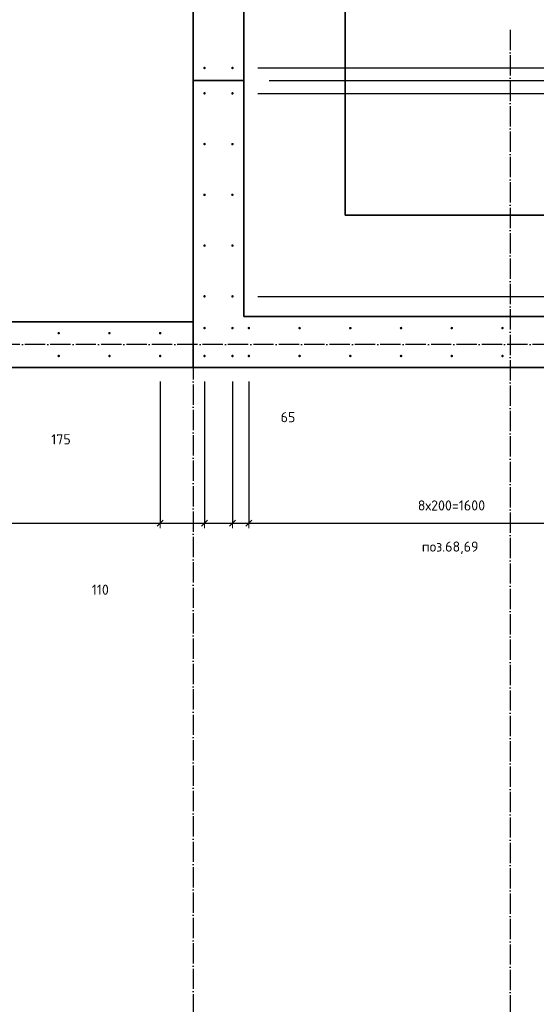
# Model space of a CAD drawing. Header units: millimetres. Extents: x -1001 to 124100, y -72947 to 40304.
# Tile 100 of 104: x 93216 to 95254, y -33060 to -29180. Entities that reach past the tile are written whole.
import ezdxf

# ---------------------------------------------------------------- set-up
doc = ezdxf.new("R2010")
doc.units = ezdxf.units.MM
doc.header["$PDMODE"] = 65
for name, pattern in [('______11', [100, 80, -10, 0, -10]), ('______5', [220, 160, -20, 20, -20]), ('________', [0])]:
    doc.linetypes.add(name, pattern=pattern)
for name, color, linetype, lineweight in [('Standard', 7, 'Continuous', 25), ('Арм.стержн. Выпуски', 180, 'Continuous', 35), ('Размерная линия_ общее', 7, 'Continuous', 13), ('Размерная линия_ общее_1', 7, 'Continuous', 13)]:
    doc.layers.add(name, color=color, linetype=linetype, lineweight=lineweight)
doc.layers.add('Осевая линия_ общее', color=7, linetype='______5', lineweight=13, true_color=0xa0a0a0)
doc.styles.add('ISOCPEUR', font='ISOCPEUR')
doc.dimstyles.new('DIMSTYLE_11', dxfattribs={"dimtxt": 40, "dimasz": 40, "dimexe": 0, "dimexo": 0, "dimgap": 20, "dimtad": 2, "dimdec": 0, "dimrnd": 5, "dimzin": 12, "dimdsep": 46, "dimtxsty": 'ISOCPEUR', "dimblk1": 'ALL_ML_STRICH', "dimblk2": 'ALL_ML_STRICH', "dimsah": 1, "dimcen": 0, "dimclrd": 7, "dimclre": 256, "dimclrt": 7, "dimadec": 0, "dimazin": 0, "dimtfac": 1, "dimtdec": 0, "dimtix": 1, "dimtmove": 2, "dimatfit": 3, "dimfxl": 0, "dimtvp": 1.2, "dimtzin": 0, "dimlwd": 0, "dimlwe": -3, "dimarcsym": 0})
doc.dimstyles.new('DIMSTYLE_16', dxfattribs={"dimtxt": 40, "dimasz": 40, "dimexe": 0, "dimexo": 0, "dimgap": 20, "dimtad": 0, "dimdec": 0, "dimrnd": 5, "dimzin": 12, "dimdsep": 46, "dimtxsty": 'ISOCPEUR', "dimblk1": 'ALL_ML_STRICH', "dimblk2": 'ALL_ML_STRICH', "dimsah": 1, "dimcen": 0, "dimclrd": 7, "dimclre": 256, "dimclrt": 7, "dimadec": 0, "dimazin": 0, "dimtfac": 1, "dimtdec": 0, "dimtix": 1, "dimtmove": 2, "dimatfit": 3, "dimfxl": 0, "dimtzin": 0, "dimlwd": 0, "dimlwe": -3, "dimarcsym": 0})
doc.dimstyles.new('DIMSTYLE_18', dxfattribs={"dimtxt": 40, "dimasz": 40, "dimexe": 0, "dimexo": 0, "dimgap": 20, "dimtad": 0, "dimdec": 0, "dimrnd": 5, "dimzin": 12, "dimdsep": 46, "dimtxsty": 'ISOCPEUR', "dimblk1": 'ALL_ML_STRICH', "dimblk2": 'ALL_ML_STRICH', "dimsah": 1, "dimcen": 0, "dimclrd": 7, "dimclre": 256, "dimclrt": 7, "dimadec": 0, "dimazin": 0, "dimtfac": 1, "dimtdec": 0, "dimtix": 1, "dimtmove": 2, "dimatfit": 3, "dimfxl": 0, "dimtvp": 1.2, "dimtzin": 0, "dimlwd": 0, "dimlwe": -3, "dimarcsym": 0})
doc.dimstyles.new('DIMSTYLE_9', dxfattribs={"dimtxt": 40, "dimasz": 40, "dimexe": 0, "dimexo": 0, "dimgap": 20, "dimtad": 2, "dimdec": 0, "dimrnd": 5, "dimzin": 12, "dimdsep": 46, "dimtxsty": 'ISOCPEUR', "dimblk1": 'ALL_ML_STRICH', "dimblk2": 'ALL_ML_STRICH', "dimsah": 1, "dimcen": 0, "dimclrd": 7, "dimclre": 256, "dimclrt": 7, "dimadec": 0, "dimazin": 0, "dimtfac": 1, "dimtdec": 0, "dimtix": 1, "dimtmove": 2, "dimatfit": 3, "dimfxl": 0, "dimtzin": 0, "dimlwd": 0, "dimlwe": -3, "dimarcsym": 0})

# ---------------------------------------------------------------- blocks, each defined once
blk = doc.blocks.new('ALL_ML_STRICH')
at = {"color": 0, "linetype": 'ByBlock', "lineweight": -2}
for p, q in [((-1, 0), (0.5, 0)), ((-0.3, -0.3), (0.3, 0.3)), ((0, -0.5), (0, 0.5))]:
    blk.add_line(p, q, dxfattribs=at)
blk = doc.blocks.new('*D190')
at = {"layer": 'DEFPOINTS', "color": 7, "linetype": 'Continuous', "lineweight": 13, "transparency": 33554687}
for p in [(88370, -30505), (93770, -30505), (88370, -31164)]:
    blk.add_point(p, dxfattribs=at)
at = {"layer": 'Размерная линия_ общее_1', "color": 253, "linetype": 'Continuous', "lineweight": -2, "true_color": 0xa0a0a0, "transparency": 33554687}
for p, q in [((88370, -30605), (88370, -31164)), ((93770, -30605), (93770, -31164))]:
    blk.add_line(p, q, dxfattribs=at)
at = {"layer": 'Размерная линия_ общее_1', "color": 7, "linetype": 'Continuous', "lineweight": -2, "transparency": 33554687}
blk.add_line((88370, -31164), (93770, -31164), dxfattribs=at)
at = {"layer": 'Размерная линия_ общее_1', "color": 7, "linetype": 'Continuous', "lineweight": 13, "transparency": 33554687, "xscale": 40, "yscale": 40, "zscale": 40, "rotation": 180}
blk.add_blockref('ALL_ML_STRICH', (88370, -31164), dxfattribs=at)
at = {"layer": 'Размерная линия_ общее_1', "color": 7, "linetype": 'Continuous', "lineweight": 13, "transparency": 33554687, "xscale": 40, "yscale": 40, "zscale": 40}
blk.add_blockref('ALL_ML_STRICH', (93770, -31164), dxfattribs=at)
at = {"layer": 'Размерная линия_ общее_1', "color": 7, "linetype": 'Continuous', "lineweight": 13, "transparency": 33554687, "insert": (90916, -31074), "char_height": 40, "width": 2, "attachment_point": 1, "line_spacing_factor": 0.60241, "style": 'ISOCPEUR'}
blk.add_mtext('27х200=5400', dxfattribs=at)
blk = doc.blocks.new('*D191')
at = {"layer": 'DEFPOINTS', "color": 7, "linetype": 'Continuous', "lineweight": 13, "transparency": 33554687}
for p in [(93770, -30505), (93945, -30505), (93770, -31164)]:
    blk.add_point(p, dxfattribs=at)
at = {"layer": 'Размерная линия_ общее_1', "color": 253, "linetype": 'Continuous', "lineweight": -2, "true_color": 0xa0a0a0, "transparency": 33554687}
for p, q in [((93770, -30605), (93770, -31164)), ((93945, -30605), (93945, -31164))]:
    blk.add_line(p, q, dxfattribs=at)
at = {"layer": 'Размерная линия_ общее_1', "color": 7, "linetype": 'Continuous', "lineweight": -2, "transparency": 33554687}
blk.add_line((93770, -31164), (93945, -31164), dxfattribs=at)
at = {"layer": 'Размерная линия_ общее_1', "color": 7, "linetype": 'Continuous', "lineweight": 13, "transparency": 33554687, "xscale": 40, "yscale": 40, "zscale": 40, "rotation": 180}
blk.add_blockref('ALL_ML_STRICH', (93770, -31164), dxfattribs=at)
at = {"layer": 'Размерная линия_ общее_1', "color": 7, "linetype": 'Continuous', "lineweight": 13, "transparency": 33554687, "xscale": 40, "yscale": 40, "zscale": 40}
blk.add_blockref('ALL_ML_STRICH', (93945, -31164), dxfattribs=at)
at = {"layer": 'Размерная линия_ общее_1', "color": 7, "linetype": 'Continuous', "lineweight": 13, "transparency": 33554687, "insert": (93379, -30833.2), "char_height": 40, "width": 120, "attachment_point": 5, "style": 'ISOCPEUR'}
blk.add_mtext('\\A1;{175}', dxfattribs=at)
blk = doc.blocks.new('*D192')
at = {"layer": 'DEFPOINTS', "color": 7, "linetype": 'Continuous', "lineweight": 13, "transparency": 33554687}
for p in [(93945, -30505), (94055, -30505), (93945, -31164)]:
    blk.add_point(p, dxfattribs=at)
at = {"layer": 'Размерная линия_ общее_1', "color": 253, "linetype": 'Continuous', "lineweight": -2, "true_color": 0xa0a0a0, "transparency": 33554687}
for p, q in [((93945, -30605), (93945, -31164)), ((94055, -30605), (94055, -31164))]:
    blk.add_line(p, q, dxfattribs=at)
at = {"layer": 'Размерная линия_ общее_1', "color": 7, "linetype": 'Continuous', "lineweight": -2, "transparency": 33554687}
blk.add_line((93945, -31164), (94055, -31164), dxfattribs=at)
at = {"layer": 'Размерная линия_ общее_1', "color": 7, "linetype": 'Continuous', "lineweight": 13, "transparency": 33554687, "xscale": 40, "yscale": 40, "zscale": 40, "rotation": 180}
blk.add_blockref('ALL_ML_STRICH', (93945, -31164), dxfattribs=at)
at = {"layer": 'Размерная линия_ общее_1', "color": 7, "linetype": 'Continuous', "lineweight": 13, "transparency": 33554687, "xscale": 40, "yscale": 40, "zscale": 40}
blk.add_blockref('ALL_ML_STRICH', (94055, -31164), dxfattribs=at)
at = {"layer": 'Размерная линия_ общее_1', "color": 7, "linetype": 'Continuous', "lineweight": 13, "transparency": 33554687, "insert": (93534, -31426.1), "char_height": 40, "width": 120, "attachment_point": 5, "style": 'ISOCPEUR'}
blk.add_mtext('\\A1;{110}', dxfattribs=at)
blk = doc.blocks.new('*D193')
at = {"layer": 'DEFPOINTS', "color": 7, "linetype": 'Continuous', "lineweight": 13, "transparency": 33554687}
for p in [(94055, -30505), (94120, -30505), (94055, -31164)]:
    blk.add_point(p, dxfattribs=at)
at = {"layer": 'Размерная линия_ общее_1', "color": 253, "linetype": 'Continuous', "lineweight": -2, "true_color": 0xa0a0a0, "transparency": 33554687}
for p, q in [((94055, -30605), (94055, -31164)), ((94120, -30605), (94120, -31164))]:
    blk.add_line(p, q, dxfattribs=at)
at = {"layer": 'Размерная линия_ общее_1', "color": 7, "linetype": 'Continuous', "lineweight": -2, "transparency": 33554687}
blk.add_line((94055, -31164), (94120, -31164), dxfattribs=at)
at = {"layer": 'Размерная линия_ общее_1', "color": 7, "linetype": 'Continuous', "lineweight": 13, "transparency": 33554687, "xscale": 40, "yscale": 40, "zscale": 40, "rotation": 180}
blk.add_blockref('ALL_ML_STRICH', (94055, -31164), dxfattribs=at)
at = {"layer": 'Размерная линия_ общее_1', "color": 7, "linetype": 'Continuous', "lineweight": 13, "transparency": 33554687, "xscale": 40, "yscale": 40, "zscale": 40}
blk.add_blockref('ALL_ML_STRICH', (94120, -31164), dxfattribs=at)
at = {"layer": 'Размерная линия_ общее_1', "color": 7, "linetype": 'Continuous', "lineweight": 13, "transparency": 33554687, "insert": (94274.1, -30746), "char_height": 40, "width": 80, "attachment_point": 5, "style": 'ISOCPEUR'}
blk.add_mtext('\\A1;{65}', dxfattribs=at)
blk = doc.blocks.new('*D194')
at = {"layer": 'DEFPOINTS', "color": 7, "linetype": 'Continuous', "lineweight": 13, "transparency": 33554687}
for p in [(94120, -30505), (95720, -30505), (94120, -31164)]:
    blk.add_point(p, dxfattribs=at)
at = {"layer": 'Размерная линия_ общее_1', "color": 253, "linetype": 'Continuous', "lineweight": -2, "true_color": 0xa0a0a0, "transparency": 33554687}
for p, q in [((94120, -30605), (94120, -31164)), ((95720, -30605), (95720, -31164))]:
    blk.add_line(p, q, dxfattribs=at)
at = {"layer": 'Размерная линия_ общее_1', "color": 7, "linetype": 'Continuous', "lineweight": -2, "transparency": 33554687}
blk.add_line((94120, -31164), (95720, -31164), dxfattribs=at)
at = {"layer": 'Размерная линия_ общее_1', "color": 7, "linetype": 'Continuous', "lineweight": 13, "transparency": 33554687, "xscale": 40, "yscale": 40, "zscale": 40, "rotation": 180}
blk.add_blockref('ALL_ML_STRICH', (94120, -31164), dxfattribs=at)
at = {"layer": 'Размерная линия_ общее_1', "color": 7, "linetype": 'Continuous', "lineweight": 13, "transparency": 33554687, "xscale": 40, "yscale": 40, "zscale": 40}
blk.add_blockref('ALL_ML_STRICH', (95720, -31164), dxfattribs=at)
at = {"layer": 'Размерная линия_ общее_1', "color": 7, "linetype": 'Continuous', "lineweight": 13, "transparency": 33554687, "insert": (94786, -31074), "char_height": 40, "width": 2, "attachment_point": 1, "line_spacing_factor": 0.60241, "style": 'ISOCPEUR'}
blk.add_mtext('8х200=1600', dxfattribs=at)
blk = doc.blocks.new('*D373')
at = {"layer": 'DEFPOINTS', "color": 7, "linetype": 'Continuous', "lineweight": 13, "transparency": 33554687}
for p in [(94055, -30270), (95895, -30395), (97244.3, -30395)]:
    blk.add_point(p, dxfattribs=at)
at = {"layer": 'Размерная линия_ общее_1', "color": 253, "linetype": 'Continuous', "lineweight": -2, "true_color": 0xa0a0a0, "transparency": 33554687}
for p, q in [((94155, -30270), (97244.3, -30270)), ((95995, -30395), (97244.3, -30395))]:
    blk.add_line(p, q, dxfattribs=at)
at = {"layer": 'Размерная линия_ общее_1', "color": 7, "linetype": 'Continuous', "lineweight": -2, "transparency": 33554687}
blk.add_line((97244.3, -30395), (97244.3, -30270), dxfattribs=at)
at = {"layer": 'Размерная линия_ общее_1', "color": 7, "linetype": 'Continuous', "lineweight": 13, "transparency": 33554687, "xscale": 40, "yscale": 40, "zscale": 40}
for p, rotation in [((97244.3, -30270), 90), ((97244.3, -30395), 270)]:
    blk.add_blockref('ALL_ML_STRICH', p, dxfattribs=dict(at, rotation=rotation))
at = {"layer": 'Размерная линия_ общее_1', "color": 7, "linetype": 'Continuous', "lineweight": 13, "transparency": 33554687, "insert": (97599.3, -30745.1), "char_height": 40, "width": 120, "attachment_point": 5, "rotation": 90, "style": 'ISOCPEUR'}
blk.add_mtext('\\A1;{125}', dxfattribs=at)
blk = doc.blocks.new('*D374')
at = {"layer": 'DEFPOINTS', "color": 7, "linetype": 'Continuous', "lineweight": 13, "transparency": 33554687}
for p in [(94055, -29470), (94055, -30270), (97244.3, -30270)]:
    blk.add_point(p, dxfattribs=at)
at = {"layer": 'Размерная линия_ общее_1', "color": 253, "linetype": 'Continuous', "lineweight": -2, "true_color": 0xa0a0a0, "transparency": 33554687}
for p, q in [((94155, -29470), (97244.3, -29470)), ((94155, -30270), (97244.3, -30270))]:
    blk.add_line(p, q, dxfattribs=at)
at = {"layer": 'Размерная линия_ общее_1', "color": 7, "linetype": 'Continuous', "lineweight": -2, "transparency": 33554687}
blk.add_line((97244.3, -30270), (97244.3, -29470), dxfattribs=at)
at = {"layer": 'Размерная линия_ общее_1', "color": 7, "linetype": 'Continuous', "lineweight": 13, "transparency": 33554687, "xscale": 40, "yscale": 40, "zscale": 40}
for p, rotation in [((97244.3, -29470), 90), ((97244.3, -30270), 270)]:
    blk.add_blockref('ALL_ML_STRICH', p, dxfattribs=dict(at, rotation=rotation))
at = {"layer": 'Размерная линия_ общее_1', "color": 7, "linetype": 'Continuous', "lineweight": 13, "transparency": 33554687, "insert": (97174.3, -29868), "char_height": 40, "width": 120, "attachment_point": 5, "rotation": 90, "style": 'ISOCPEUR'}
blk.add_mtext('\\A1;{800}', dxfattribs=at)
blk = doc.blocks.new('*D375')
at = {"layer": 'DEFPOINTS', "color": 7, "linetype": 'Continuous', "lineweight": 13, "transparency": 33554687}
for p in [(94100, -29420), (94055, -29470), (97244.3, -29470)]:
    blk.add_point(p, dxfattribs=at)
at = {"layer": 'Размерная линия_ общее_1', "color": 253, "linetype": 'Continuous', "lineweight": -2, "true_color": 0xa0a0a0, "transparency": 33554687}
for p, q in [((94200, -29420), (97244.3, -29420)), ((94155, -29470), (97244.3, -29470))]:
    blk.add_line(p, q, dxfattribs=at)
at = {"layer": 'Размерная линия_ общее_1', "color": 7, "linetype": 'Continuous', "lineweight": -2, "transparency": 33554687}
blk.add_line((97244.3, -29470), (97244.3, -29420), dxfattribs=at)
at = {"layer": 'Размерная линия_ общее_1', "color": 7, "linetype": 'Continuous', "lineweight": 13, "transparency": 33554687, "xscale": 40, "yscale": 40, "zscale": 40}
for p, rotation in [((97244.3, -29420), 90), ((97244.3, -29470), 270)]:
    blk.add_blockref('ALL_ML_STRICH', p, dxfattribs=dict(at, rotation=rotation))
at = {"layer": 'Размерная линия_ общее_1', "color": 7, "linetype": 'Continuous', "lineweight": 13, "transparency": 33554687, "insert": (96826.9, -29764), "char_height": 40, "width": 80, "attachment_point": 5, "rotation": 90, "style": 'ISOCPEUR'}
blk.add_mtext('\\A1;{50}', dxfattribs=at)
blk = doc.blocks.new('*D376')
at = {"layer": 'DEFPOINTS', "color": 7, "linetype": 'Continuous', "lineweight": 13, "transparency": 33554687}
for p in [(94055, -29370), (94100, -29420), (97244.3, -29420)]:
    blk.add_point(p, dxfattribs=at)
at = {"layer": 'Размерная линия_ общее_1', "color": 253, "linetype": 'Continuous', "lineweight": -2, "true_color": 0xa0a0a0, "transparency": 33554687}
for p, q in [((94155, -29370), (97244.3, -29370)), ((94200, -29420), (97244.3, -29420))]:
    blk.add_line(p, q, dxfattribs=at)
at = {"layer": 'Размерная линия_ общее_1', "color": 7, "linetype": 'Continuous', "lineweight": -2, "transparency": 33554687}
blk.add_line((97244.3, -29420), (97244.3, -29370), dxfattribs=at)
at = {"layer": 'Размерная линия_ общее_1', "color": 7, "linetype": 'Continuous', "lineweight": 13, "transparency": 33554687, "xscale": 40, "yscale": 40, "zscale": 40}
for p, rotation in [((97244.3, -29370), 90), ((97244.3, -29420), 270)]:
    blk.add_blockref('ALL_ML_STRICH', p, dxfattribs=dict(at, rotation=rotation))
at = {"layer": 'Размерная линия_ общее_1', "color": 7, "linetype": 'Continuous', "lineweight": 13, "transparency": 33554687, "insert": (96829.3, -29224.5), "char_height": 40, "width": 80, "attachment_point": 5, "rotation": 90, "style": 'ISOCPEUR'}
blk.add_mtext('\\A1;{50}', dxfattribs=at)
blk = doc.blocks.new('*D377')
at = {"layer": 'DEFPOINTS', "color": 7, "linetype": 'Continuous', "lineweight": 13, "transparency": 33554687}
for p in [(94055, -28370), (94055, -29370), (97244.3, -29370)]:
    blk.add_point(p, dxfattribs=at)
at = {"layer": 'Размерная линия_ общее_1', "color": 253, "linetype": 'Continuous', "lineweight": -2, "true_color": 0xa0a0a0, "transparency": 33554687}
for p, q in [((94155, -28370), (97244.3, -28370)), ((94155, -29370), (97244.3, -29370))]:
    blk.add_line(p, q, dxfattribs=at)
at = {"layer": 'Размерная линия_ общее_1', "color": 7, "linetype": 'Continuous', "lineweight": -2, "transparency": 33554687}
blk.add_line((97244.3, -29370), (97244.3, -28370), dxfattribs=at)
at = {"layer": 'Размерная линия_ общее_1', "color": 7, "linetype": 'Continuous', "lineweight": 13, "transparency": 33554687, "xscale": 40, "yscale": 40, "zscale": 40}
for p, rotation in [((97244.3, -28370), 90), ((97244.3, -29370), 270)]:
    blk.add_blockref('ALL_ML_STRICH', p, dxfattribs=dict(at, rotation=rotation))
at = {"layer": 'Размерная линия_ общее_1', "color": 7, "linetype": 'Continuous', "lineweight": 13, "transparency": 33554687, "insert": (97154.3, -28938), "char_height": 40, "width": 2, "attachment_point": 1, "rotation": 90, "line_spacing_factor": 0.60241, "style": 'ISOCPEUR'}
blk.add_mtext('5х200', dxfattribs=at)

msp = doc.modelspace()

# ---------------------------------------------------------------- hatches: boundary and pattern name
at = {"layer": 'Арм.стержн. Выпуски', "linetype": 'Continuous', "lineweight": 35, "transparency": 33554687}
for points in [[(93950, -29370), (93949.6, -29368.1), (93948.5, -29366.5), (93946.9, -29365.4), (93945, -29365), (93943.1, -29365.4), (93941.5, -29366.5), (93940.4, -29368.1), (93940, -29370), (93940.4, -29371.9), (93941.5, -29373.5), (93943.1, -29374.6), (93945, -29375), (93946.9, -29374.6), (93948.5, -29373.5), (93949.6, -29371.9)], [(94060, -29370), (94059.6, -29368.1), (94058.5, -29366.5), (94056.9, -29365.4), (94055, -29365), (94053.1, -29365.4), (94051.5, -29366.5), (94050.4, -29368.1), (94050, -29370), (94050.4, -29371.9), (94051.5, -29373.5), (94053.1, -29374.6), (94055, -29375), (94056.9, -29374.6), (94058.5, -29373.5), (94059.6, -29371.9)], [(93950, -29470), (93949.6, -29468.1), (93948.5, -29466.5), (93946.9, -29465.4), (93945, -29465), (93943.1, -29465.4), (93941.5, -29466.5), (93940.4, -29468.1), (93940, -29470), (93940.4, -29471.9), (93941.5, -29473.5), (93943.1, -29474.6), (93945, -29475), (93946.9, -29474.6), (93948.5, -29473.5), (93949.6, -29471.9)], [(94060, -29470), (94059.6, -29468.1), (94058.5, -29466.5), (94056.9, -29465.4), (94055, -29465), (94053.1, -29465.4), (94051.5, -29466.5), (94050.4, -29468.1), (94050, -29470), (94050.4, -29471.9), (94051.5, -29473.5), (94053.1, -29474.6), (94055, -29475), (94056.9, -29474.6), (94058.5, -29473.5), (94059.6, -29471.9)], [(93950, -29670), (93949.6, -29668.1), (93948.5, -29666.5), (93946.9, -29665.4), (93945, -29665), (93943.1, -29665.4), (93941.5, -29666.5), (93940.4, -29668.1), (93940, -29670), (93940.4, -29671.9), (93941.5, -29673.5), (93943.1, -29674.6), (93945, -29675), (93946.9, -29674.6), (93948.5, -29673.5), (93949.6, -29671.9)], [(94060, -29670), (94059.6, -29668.1), (94058.5, -29666.5), (94056.9, -29665.4), (94055, -29665), (94053.1, -29665.4), (94051.5, -29666.5), (94050.4, -29668.1), (94050, -29670), (94050.4, -29671.9), (94051.5, -29673.5), (94053.1, -29674.6), (94055, -29675), (94056.9, -29674.6), (94058.5, -29673.5), (94059.6, -29671.9)], [(93950, -29870), (93949.6, -29868.1), (93948.5, -29866.5), (93946.9, -29865.4), (93945, -29865), (93943.1, -29865.4), (93941.5, -29866.5), (93940.4, -29868.1), (93940, -29870), (93940.4, -29871.9), (93941.5, -29873.5), (93943.1, -29874.6), (93945, -29875), (93946.9, -29874.6), (93948.5, -29873.5), (93949.6, -29871.9)], [(94060, -29870), (94059.6, -29868.1), (94058.5, -29866.5), (94056.9, -29865.4), (94055, -29865), (94053.1, -29865.4), (94051.5, -29866.5), (94050.4, -29868.1), (94050, -29870), (94050.4, -29871.9), (94051.5, -29873.5), (94053.1, -29874.6), (94055, -29875), (94056.9, -29874.6), (94058.5, -29873.5), (94059.6, -29871.9)], [(93950, -30070), (93949.6, -30068.1), (93948.5, -30066.5), (93946.9, -30065.4), (93945, -30065), (93943.1, -30065.4), (93941.5, -30066.5), (93940.4, -30068.1), (93940, -30070), (93940.4, -30071.9), (93941.5, -30073.5), (93943.1, -30074.6), (93945, -30075), (93946.9, -30074.6), (93948.5, -30073.5), (93949.6, -30071.9)], [(94060, -30070), (94059.6, -30068.1), (94058.5, -30066.5), (94056.9, -30065.4), (94055, -30065), (94053.1, -30065.4), (94051.5, -30066.5), (94050.4, -30068.1), (94050, -30070), (94050.4, -30071.9), (94051.5, -30073.5), (94053.1, -30074.6), (94055, -30075), (94056.9, -30074.6), (94058.5, -30073.5), (94059.6, -30071.9)], [(93950, -30270), (93949.6, -30268.1), (93948.5, -30266.5), (93946.9, -30265.4), (93945, -30265), (93943.1, -30265.4), (93941.5, -30266.5), (93940.4, -30268.1), (93940, -30270), (93940.4, -30271.9), (93941.5, -30273.5), (93943.1, -30274.6), (93945, -30275), (93946.9, -30274.6), (93948.5, -30273.5), (93949.6, -30271.9)], [(94060, -30270), (94059.6, -30268.1), (94058.5, -30266.5), (94056.9, -30265.4), (94055, -30265), (94053.1, -30265.4), (94051.5, -30266.5), (94050.4, -30268.1), (94050, -30270), (94050.4, -30271.9), (94051.5, -30273.5), (94053.1, -30274.6), (94055, -30275), (94056.9, -30274.6), (94058.5, -30273.5), (94059.6, -30271.9)], [(93375, -30415), (93374.6, -30413.1), (93373.5, -30411.5), (93371.9, -30410.4), (93370, -30410), (93368.1, -30410.4), (93366.5, -30411.5), (93365.4, -30413.1), (93365, -30415), (93365.4, -30416.9), (93366.5, -30418.5), (93368.1, -30419.6), (93370, -30420), (93371.9, -30419.6), (93373.5, -30418.5), (93374.6, -30416.9)], [(93575, -30415), (93574.6, -30413.1), (93573.5, -30411.5), (93571.9, -30410.4), (93570, -30410), (93568.1, -30410.4), (93566.5, -30411.5), (93565.4, -30413.1), (93565, -30415), (93565.4, -30416.9), (93566.5, -30418.5), (93568.1, -30419.6), (93570, -30420), (93571.9, -30419.6), (93573.5, -30418.5), (93574.6, -30416.9)], [(93775, -30415), (93774.6, -30413.1), (93773.5, -30411.5), (93771.9, -30410.4), (93770, -30410), (93768.1, -30410.4), (93766.5, -30411.5), (93765.4, -30413.1), (93765, -30415), (93765.4, -30416.9), (93766.5, -30418.5), (93768.1, -30419.6), (93770, -30420), (93771.9, -30419.6), (93773.5, -30418.5), (93774.6, -30416.9)], [(93950, -30395), (93949.6, -30393.1), (93948.5, -30391.5), (93946.9, -30390.4), (93945, -30390), (93943.1, -30390.4), (93941.5, -30391.5), (93940.4, -30393.1), (93940, -30395), (93940.4, -30396.9), (93941.5, -30398.5), (93943.1, -30399.6), (93945, -30400), (93946.9, -30399.6), (93948.5, -30398.5), (93949.6, -30396.9)], [(94060, -30395), (94059.6, -30393.1), (94058.5, -30391.5), (94056.9, -30390.4), (94055, -30390), (94053.1, -30390.4), (94051.5, -30391.5), (94050.4, -30393.1), (94050, -30395), (94050.4, -30396.9), (94051.5, -30398.5), (94053.1, -30399.6), (94055, -30400), (94056.9, -30399.6), (94058.5, -30398.5), (94059.6, -30396.9)], [(94125, -30395), (94124.6, -30393.1), (94123.5, -30391.5), (94121.9, -30390.4), (94120, -30390), (94118.1, -30390.4), (94116.5, -30391.5), (94115.4, -30393.1), (94115, -30395), (94115.4, -30396.9), (94116.5, -30398.5), (94118.1, -30399.6), (94120, -30400), (94121.9, -30399.6), (94123.5, -30398.5), (94124.6, -30396.9)], [(94325, -30395), (94324.6, -30393.1), (94323.5, -30391.5), (94321.9, -30390.4), (94320, -30390), (94318.1, -30390.4), (94316.5, -30391.5), (94315.4, -30393.1), (94315, -30395), (94315.4, -30396.9), (94316.5, -30398.5), (94318.1, -30399.6), (94320, -30400), (94321.9, -30399.6), (94323.5, -30398.5), (94324.6, -30396.9)], [(94525, -30395), (94524.6, -30393.1), (94523.5, -30391.5), (94521.9, -30390.4), (94520, -30390), (94518.1, -30390.4), (94516.5, -30391.5), (94515.4, -30393.1), (94515, -30395), (94515.4, -30396.9), (94516.5, -30398.5), (94518.1, -30399.6), (94520, -30400), (94521.9, -30399.6), (94523.5, -30398.5), (94524.6, -30396.9)], [(94725, -30395), (94724.6, -30393.1), (94723.5, -30391.5), (94721.9, -30390.4), (94720, -30390), (94718.1, -30390.4), (94716.5, -30391.5), (94715.4, -30393.1), (94715, -30395), (94715.4, -30396.9), (94716.5, -30398.5), (94718.1, -30399.6), (94720, -30400), (94721.9, -30399.6), (94723.5, -30398.5), (94724.6, -30396.9)], [(94925, -30395), (94924.6, -30393.1), (94923.5, -30391.5), (94921.9, -30390.4), (94920, -30390), (94918.1, -30390.4), (94916.5, -30391.5), (94915.4, -30393.1), (94915, -30395), (94915.4, -30396.9), (94916.5, -30398.5), (94918.1, -30399.6), (94920, -30400), (94921.9, -30399.6), (94923.5, -30398.5), (94924.6, -30396.9)], [(95125, -30395), (95124.6, -30393.1), (95123.5, -30391.5), (95121.9, -30390.4), (95120, -30390), (95118.1, -30390.4), (95116.5, -30391.5), (95115.4, -30393.1), (95115, -30395), (95115.4, -30396.9), (95116.5, -30398.5), (95118.1, -30399.6), (95120, -30400), (95121.9, -30399.6), (95123.5, -30398.5), (95124.6, -30396.9)], [(93375, -30505), (93374.6, -30503.1), (93373.5, -30501.5), (93371.9, -30500.4), (93370, -30500), (93368.1, -30500.4), (93366.5, -30501.5), (93365.4, -30503.1), (93365, -30505), (93365.4, -30506.9), (93366.5, -30508.5), (93368.1, -30509.6), (93370, -30510), (93371.9, -30509.6), (93373.5, -30508.5), (93374.6, -30506.9)], [(93575, -30505), (93574.6, -30503.1), (93573.5, -30501.5), (93571.9, -30500.4), (93570, -30500), (93568.1, -30500.4), (93566.5, -30501.5), (93565.4, -30503.1), (93565, -30505), (93565.4, -30506.9), (93566.5, -30508.5), (93568.1, -30509.6), (93570, -30510), (93571.9, -30509.6), (93573.5, -30508.5), (93574.6, -30506.9)], [(93775, -30505), (93774.6, -30503.1), (93773.5, -30501.5), (93771.9, -30500.4), (93770, -30500), (93768.1, -30500.4), (93766.5, -30501.5), (93765.4, -30503.1), (93765, -30505), (93765.4, -30506.9), (93766.5, -30508.5), (93768.1, -30509.6), (93770, -30510), (93771.9, -30509.6), (93773.5, -30508.5), (93774.6, -30506.9)], [(93950, -30505), (93949.6, -30503.1), (93948.5, -30501.5), (93946.9, -30500.4), (93945, -30500), (93943.1, -30500.4), (93941.5, -30501.5), (93940.4, -30503.1), (93940, -30505), (93940.4, -30506.9), (93941.5, -30508.5), (93943.1, -30509.6), (93945, -30510), (93946.9, -30509.6), (93948.5, -30508.5), (93949.6, -30506.9)], [(94060, -30505), (94059.6, -30503.1), (94058.5, -30501.5), (94056.9, -30500.4), (94055, -30500), (94053.1, -30500.4), (94051.5, -30501.5), (94050.4, -30503.1), (94050, -30505), (94050.4, -30506.9), (94051.5, -30508.5), (94053.1, -30509.6), (94055, -30510), (94056.9, -30509.6), (94058.5, -30508.5), (94059.6, -30506.9)], [(94125, -30505), (94124.6, -30503.1), (94123.5, -30501.5), (94121.9, -30500.4), (94120, -30500), (94118.1, -30500.4), (94116.5, -30501.5), (94115.4, -30503.1), (94115, -30505), (94115.4, -30506.9), (94116.5, -30508.5), (94118.1, -30509.6), (94120, -30510), (94121.9, -30509.6), (94123.5, -30508.5), (94124.6, -30506.9)], [(94325, -30505), (94324.6, -30503.1), (94323.5, -30501.5), (94321.9, -30500.4), (94320, -30500), (94318.1, -30500.4), (94316.5, -30501.5), (94315.4, -30503.1), (94315, -30505), (94315.4, -30506.9), (94316.5, -30508.5), (94318.1, -30509.6), (94320, -30510), (94321.9, -30509.6), (94323.5, -30508.5), (94324.6, -30506.9)], [(94525, -30505), (94524.6, -30503.1), (94523.5, -30501.5), (94521.9, -30500.4), (94520, -30500), (94518.1, -30500.4), (94516.5, -30501.5), (94515.4, -30503.1), (94515, -30505), (94515.4, -30506.9), (94516.5, -30508.5), (94518.1, -30509.6), (94520, -30510), (94521.9, -30509.6), (94523.5, -30508.5), (94524.6, -30506.9)], [(94725, -30505), (94724.6, -30503.1), (94723.5, -30501.5), (94721.9, -30500.4), (94720, -30500), (94718.1, -30500.4), (94716.5, -30501.5), (94715.4, -30503.1), (94715, -30505), (94715.4, -30506.9), (94716.5, -30508.5), (94718.1, -30509.6), (94720, -30510), (94721.9, -30509.6), (94723.5, -30508.5), (94724.6, -30506.9)], [(94925, -30505), (94924.6, -30503.1), (94923.5, -30501.5), (94921.9, -30500.4), (94920, -30500), (94918.1, -30500.4), (94916.5, -30501.5), (94915.4, -30503.1), (94915, -30505), (94915.4, -30506.9), (94916.5, -30508.5), (94918.1, -30509.6), (94920, -30510), (94921.9, -30509.6), (94923.5, -30508.5), (94924.6, -30506.9)], [(95125, -30505), (95124.6, -30503.1), (95123.5, -30501.5), (95121.9, -30500.4), (95120, -30500), (95118.1, -30500.4), (95116.5, -30501.5), (95115.4, -30503.1), (95115, -30505), (95115.4, -30506.9), (95116.5, -30508.5), (95118.1, -30509.6), (95120, -30510), (95121.9, -30509.6), (95123.5, -30508.5), (95124.6, -30506.9)]]:
    msp.add_hatch(color=4, dxfattribs=at).paths.add_polyline_path(points)

# ---------------------------------------------------------------- linework, layer by layer
at = {"color": 7, "linetype": 'Continuous', "lineweight": 35, "transparency": 33554687}
for p, q in [((93900, -30370), (93900, -23610)), ((94100, -23610), (94100, -30350)), ((89430, -30370), (93900, -30370)), ((93900, -30550), (93900, -30370)), ((93900, -30370), (93900, -30550)), ((94100, -30350), (95940, -30350)), ((93900, -30550), (89430, -30550)), ((94100, -30550), (93900, -30550)), ((95740, -30550), (94100, -30550))]:
    msp.add_line(p, q, dxfattribs=at)
at = {"color": 7, "linetype": '________', "lineweight": 35, "transparency": 33554687}
msp.add_line((93900, -29420), (94100, -29420), dxfattribs=at)
at = {"layer": 'Осевая линия_ общее', "color": 253, "linetype": '______11', "lineweight": -3, "true_color": 0xa0a0a0, "transparency": 33554687}
for p, q in [((93900, -23410), (93900, -72827.9)), ((95150, -29220), (95150, -72827.9)), ((96620, -30460), (77142.2, -30460))]:
    msp.add_line(p, q, dxfattribs=at)
at = {"layer": 'Размерная линия_ общее', "color": 7, "linetype": 'Continuous', "lineweight": 35, "transparency": 33554687}
for p, q in [((94500, -23410), (94500, -29950)), ((94500, -29950), (96340, -29950))]:
    msp.add_line(p, q, dxfattribs=at)

# ---------------------------------------------------------------- texts
at = {"layer": 'Standard', "color": 7, "linetype": 'Continuous', "lineweight": 13, "transparency": 33554687, "insert": (94913.7, -31236), "char_height": 40, "width": 239.298, "attachment_point": 2, "style": 'ISOCPEUR'}
msp.add_mtext('\\A1;{\\fISOCPEUR|i0|b0;\\H40.000000;\\W1.000000;\\C7;поз.68,69}\\P', dxfattribs=at)

# ---------------------------------------------------------------- dimensions: what is measured, and where the dimension line sits
at = {"layer": 'Размерная линия_ общее_1', "color": 7, "linetype": 'Continuous', "lineweight": 13, "transparency": 33554687}
dim = msp.add_linear_dim(base=(97244.3, -28370), p1=(94155, -29370), p2=(94155, -28370), angle=90, text='5х200', dimstyle='DIMSTYLE_9', override={"dimpost": '<>', "dimclrd": 7, "dimclre": 253, "dimclrt": 7, "dimlwd": 0, "dimlwe": 65533}, dxfattribs=at)
dim.commit()
dim.dimension.update_dxf_attribs({"geometry": '*D377', "text_midpoint": (97224.3, -28870), "dimtype": 160})
for base, p1, p2, dimstyle, picture, middle in [((97244.3, -29370), (94200, -29420), (94155, -29370), 'DIMSTYLE_11', '*D376', (96829.3, -29224.5)), ((97244.3, -29420), (94155, -29470), (94200, -29420), 'DIMSTYLE_11', '*D375', (96826.9, -29764)), ((97244.3, -29470), (94155, -30270), (94155, -29470), 'DIMSTYLE_9', '*D374', (97174.3, -29868)), ((97244.3, -30270), (95995, -30395), (94155, -30270), 'DIMSTYLE_16', '*D373', (97599.3, -30745.1))]:
    dim = msp.add_linear_dim(base=base, p1=p1, p2=p2, angle=90, dimstyle=dimstyle, override={"dimpost": '<>', "dimclrd": 7, "dimclre": 253, "dimclrt": 7, "dimlwd": 0, "dimlwe": 65533}, dxfattribs=at)
    dim.commit()
    dim.dimension.update_dxf_attribs({"geometry": picture, "text_midpoint": middle, "dimtype": 160})
for base, p1, p2, text, picture, middle in [((93770, -31164), (88370, -30605), (93770, -30605), '27х200=5400', '*D190', (91070, -31144)), ((95720, -31164), (94120, -30605), (95720, -30605), '8х200=1600', '*D194', (94920, -31144))]:
    dim = msp.add_linear_dim(base=base, p1=p1, p2=p2, text=text, dimstyle='DIMSTYLE_9', override={"dimpost": '<>', "dimclrd": 7, "dimclre": 253, "dimclrt": 7, "dimlwd": 0, "dimlwe": 65533}, dxfattribs=at)
    dim.commit()
    dim.dimension.update_dxf_attribs({"geometry": picture, "text_midpoint": middle, "dimtype": 160})
for base, p1, p2, dimstyle, picture, middle in [((93945, -31164), (93770, -30605), (93945, -30605), 'DIMSTYLE_9', '*D191', (93379, -30833.2)), ((94055, -31164), (93945, -30605), (94055, -30605), 'DIMSTYLE_18', '*D192', (93534, -31426.1)), ((94120, -31164), (94055, -30605), (94120, -30605), 'DIMSTYLE_11', '*D193', (94274.1, -30746))]:
    dim = msp.add_linear_dim(base=base, p1=p1, p2=p2, dimstyle=dimstyle, override={"dimpost": '<>', "dimclrd": 7, "dimclre": 253, "dimclrt": 7, "dimlwd": 0, "dimlwe": 65533}, dxfattribs=at)
    dim.commit()
    dim.dimension.update_dxf_attribs({"geometry": picture, "text_midpoint": middle, "dimtype": 160})

doc.saveas('drawing.dxf')
